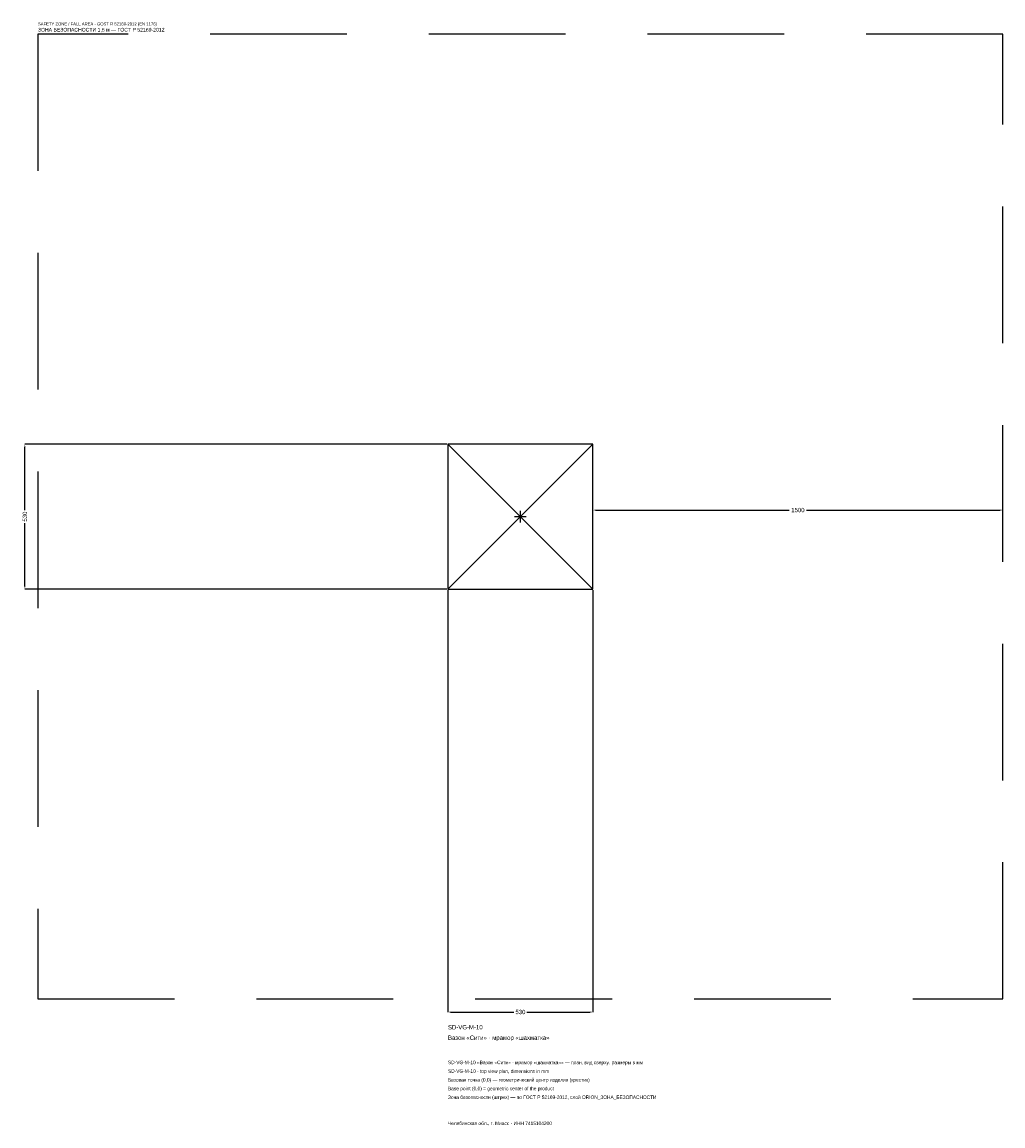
# Model space of a CAD drawing. Header units: metres. Extents: x -1823 to 1765, y -2229 to 1809.
import ezdxf

# ---------------------------------------------------------------- set-up
doc = ezdxf.new("R2010")
doc.units = ezdxf.units.M
doc.linetypes.add('DASHED', pattern=[800, 500, -300])
for name, color, linetype in [('ЗСК_ДАННЫЕ', 3, 'Continuous'), ('ЗСК_ЗОНА_БЕЗОПАСНОСТИ', 1, 'Continuous'), ('ЗСК_КОНТУР', 7, 'Continuous'), ('ЗСК_РАЗМЕРЫ', 8, 'Continuous')]:
    doc.layers.add(name, color=color, linetype=linetype)
doc.dimstyles.new('ORION', dxfattribs={"dimtxt": 15.9, "dimasz": 9.54, "dimexe": 1.25, "dimexo": 4.77, "dimtad": 1, "dimdec": 0, "dimcen": 2.5, "dimazin": 3, "dimtfac": 1, "dimtmove": 0, "dimatfit": 3})

# ---------------------------------------------------------------- blocks, each defined once
blk = doc.blocks.new('_CLOSEDFILLED')
at = {"color": 0, "linetype": 'BYBLOCK'}
blk.add_solid([(-1, 0.16), (0, 0), (-1, -0.16)], dxfattribs=at)
blk = doc.blocks.new('*D1')
for p, q in [((-265, -269.77), (-265, -1812.7)), ((265, -269.77), (265, -1812.7)), ((-255.46, -1812.7), (-23.85, -1812.7)), ((23.85, -1812.7), (255.46, -1812.7))]:
    blk.add_line(p, q)
at = {"layer": 'Defpoints'}
for p in [(-265, -265), (265, -265), (-265, -1812.7)]:
    blk.add_point(p, dxfattribs=at)
at = {"layer": 'ЗСК_РАЗМЕРЫ', "xscale": 9.54, "yscale": 9.54, "rotation": 180}
blk.add_blockref('_CLOSEDFILLED', (-265, -1812.7), dxfattribs=at)
at = {"layer": 'ЗСК_РАЗМЕРЫ', "xscale": 9.54, "yscale": 9.54}
blk.add_blockref('_CLOSEDFILLED', (265, -1812.7), dxfattribs=at)
at = {"layer": 'ЗСК_РАЗМЕРЫ', "insert": (0, -1812.7), "char_height": 15.9, "attachment_point": 5}
blk.add_mtext('530', dxfattribs=at)
blk = doc.blocks.new('*D2')
for p, q in [((-269.77, 265), (-1812.7, 265)), ((-1812.7, 23.85), (-1812.7, 255.46)), ((-1812.7, -255.46), (-1812.7, -23.85)), ((-269.77, -265), (-1812.7, -265))]:
    blk.add_line(p, q)
at = {"layer": 'Defpoints'}
for p in [(-265, 265), (-1812.7, -265), (-265, -265)]:
    blk.add_point(p, dxfattribs=at)
at = {"layer": 'ЗСК_РАЗМЕРЫ', "xscale": 9.54, "yscale": 9.54}
for p, rotation in [((-1812.7, 265), 90), ((-1812.7, -265), 270)]:
    blk.add_blockref('_CLOSEDFILLED', p, dxfattribs=dict(at, rotation=rotation))
at = {"layer": 'ЗСК_РАЗМЕРЫ', "insert": (-1812.7, 0), "char_height": 15.9, "attachment_point": 5, "rotation": 90}
blk.add_mtext('530', dxfattribs=at)
blk = doc.blocks.new('*D3')
for p, q in [((265, 4.77), (265, 23.85)), ((274.54, 23.85), (983.2, 23.85)), ((1046.8, 23.85), (1755.46, 23.85)), ((1765, 4.77), (1765, 23.85))]:
    blk.add_line(p, q)
at = {"layer": 'Defpoints'}
for p in [(265, 23.85), (265, 0), (1765, 0)]:
    blk.add_point(p, dxfattribs=at)
at = {"layer": 'ЗСК_РАЗМЕРЫ', "xscale": 9.54, "yscale": 9.54, "rotation": 180}
blk.add_blockref('_CLOSEDFILLED', (265, 23.85), dxfattribs=at)
at = {"layer": 'ЗСК_РАЗМЕРЫ', "xscale": 9.54, "yscale": 9.54}
blk.add_blockref('_CLOSEDFILLED', (1765, 23.85), dxfattribs=at)
at = {"layer": 'ЗСК_РАЗМЕРЫ', "insert": (1015, 23.85), "char_height": 15.9, "attachment_point": 5}
blk.add_mtext('1500', dxfattribs=at)
blk = doc.blocks.new('ОРИОН SD-VG-M-10 Вазон Сити · мрамор шахматка')
at = {"layer": 'ЗСК_ЗОНА_БЕЗОПАСНОСТИ', "linetype": 'DASHED'}
blk.add_lwpolyline([(-1765, -1765), (1765, -1765), (1765, 1765), (-1765, 1765)], close=True, dxfattribs=at)
at = {"layer": 'ЗСК_КОНТУР'}
for p, q in [((-265, -265), (265, 265)), ((-265, 265), (265, -265))]:
    blk.add_line(p, q, dxfattribs=at)
blk.add_lwpolyline([(-265, -265), (265, -265), (265, 265), (-265, 265)], close=True, dxfattribs=at)
at = {"layer": 'ЗСК_РАЗМЕРЫ'}
for p, q in [((-21.2, 0), (21.2, 0)), ((0, -21.2), (0, 21.2))]:
    blk.add_line(p, q, dxfattribs=at)
at = {"layer": 'ЗСК_ДАННЫЕ'}
for tag, p in [('АРТИКУЛ', (-265, -1876.3)), ('НАИМЕНОВАНИЕ', (-265, -1914.46))]:
    blk.add_attdef(tag, p, '', height=15.9, dxfattribs=at)
at = {"layer": 'ЗСК_ДАННЫЕ', "flags": 1}
for tag, p in [('ПРОИЗВОДИТЕЛЬ', (-265, -1952.62)), ('ТЕЛЕФОН', (-265, -1990.78)), ('САЙТ', (-265, -2067.1)), ('АДРЕС', (-265, -2105.26)), ('РЕКВИЗИТЫ', (-265, -2143.42)), ('ГАБАРИТЫ', (-265, -2181.58)), ('ЗОНА_БЕЗОПАСНОСТИ', (-265, -2219.74))]:
    blk.add_attdef(tag, p, '', height=15.9, dxfattribs=at)
at = {"layer": 'ЗСК_ЗОНА_БЕЗОПАСНОСТИ', "color": 1}
for s, height, p in [('SAFETY ZONE / FALL AREA - GOST R 52169-2012 (EN 1176)', 11.13, (-1765, 1796.8)), ('ЗОНА БЕЗОПАСНОСТИ 1,5 м — ГОСТ Р 52169-2012', 13.515, (-1765, 1774.54))]:
    blk.add_text(s, height=height, dxfattribs=at).set_placement(p)
at = {"layer": 'ЗСК_РАЗМЕРЫ'}
dim = blk.add_linear_dim(base=(-1812.7, -265), p1=(-265, -265), p2=(-265, 265), angle=90, dimstyle='ORION', dxfattribs=at)
dim.commit()
dim.dimension.update_dxf_attribs({"geometry": '*D2', "text_midpoint": (-1812.7, 0)})
for base, p1, p2, picture, middle in [((265, 23.85), (265, 0), (1765, 0), '*D3', (1015, 23.85)), ((-265, -1812.7), (-265, -265), (265, -265), '*D1', (0, -1812.7))]:
    dim = blk.add_linear_dim(base=base, p1=p1, p2=p2, dimstyle='ORION', dxfattribs=at)
    dim.commit()
    dim.dimension.update_dxf_attribs({"geometry": picture, "text_midpoint": middle})

msp = doc.modelspace()

# ---------------------------------------------------------------- block references
msp.add_blockref('ОРИОН SD-VG-M-10 Вазон Сити · мрамор шахматка', (0, 0)).add_auto_attribs({'АРТИКУЛ': 'SD-VG-M-10', 'НАИМЕНОВАНИЕ': 'Вазон «Сити» · мрамор «шахматка»'})

# ---------------------------------------------------------------- texts
at = {"layer": 'ЗСК_ДАННЫЕ', "color": 3}
for s, p in [('SD-VG-M-10 «Вазон «Сити» · мрамор «шахматка»» — план, вид сверху, размеры в мм', (-265, -2003.5)), ('SD-VG-M-10 - top view plan, dimensions in mm', (-265, -2035.3)), ('Челябинская обл., г. Миасс · ИНН 7415104200', (-265, -2226.1))]:
    msp.add_text(s, height=12.72, dxfattribs=at).set_placement(p)
at = {"layer": 'ЗСК_ДАННЫЕ', "color": 7}
for s, p in [('Базовая точка (0,0) — геометрический центр изделия (крестик)', (-265, -2067.1)), ('Base point (0,0) = geometric center of the product', (-265, -2098.9))]:
    msp.add_text(s, height=12.72, dxfattribs=at).set_placement(p)
at = {"layer": 'ЗСК_ДАННЫЕ', "color": 1}
msp.add_text('Зона безопасности (штрих) — по ГОСТ Р 52169-2012, слой ORION_ЗОНА_БЕЗОПАСНОСТИ', height=12.72, dxfattribs=at).set_placement((-265, -2130.7))

doc.saveas('drawing.dxf')
